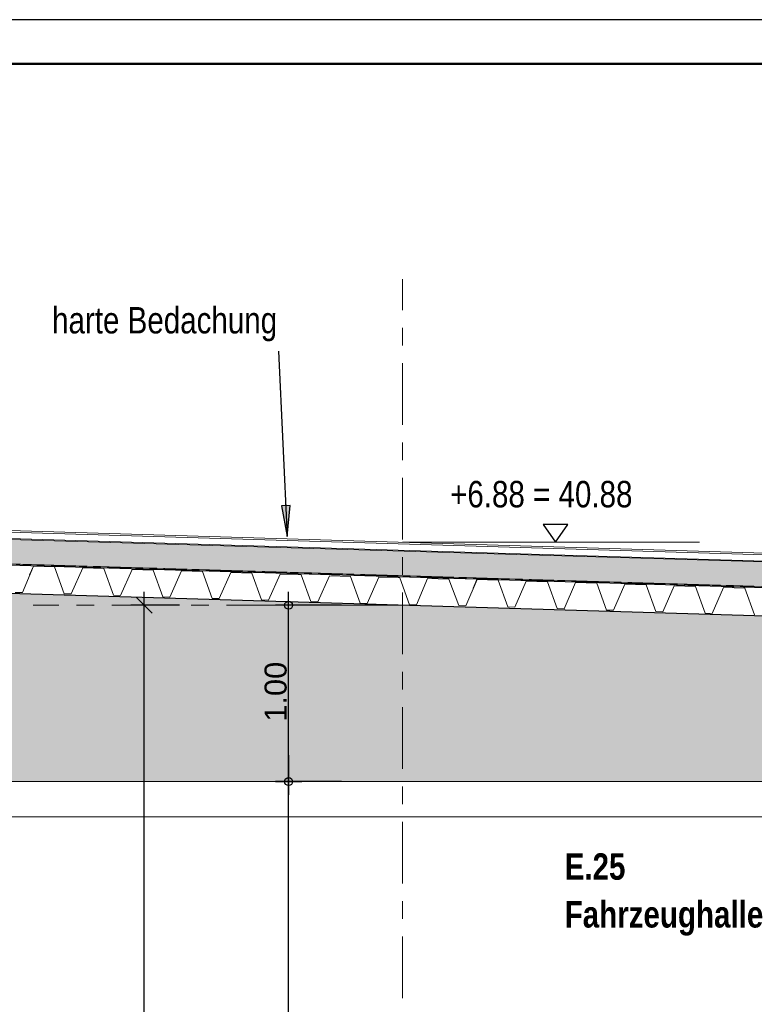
# Model space of a CAD drawing. Header units: metres. Extents: x 1314 to 1415, y -87 to -52.
# Tile 95 of 256: x 1323.17 to 1327.34, y -57.97 to -52.38. Entities that reach past the tile are written whole.
import ezdxf

# ---------------------------------------------------------------- set-up
doc = ezdxf.new("R2010")
doc.units = ezdxf.units.M
doc.header["$PDMODE"] = 65
doc.linetypes.add('AUSGEZOGEN', pattern=[0])
doc.linetypes.add('STRICHPUNKT2_S5', pattern=[0.5, 0.35, -0.05, 0.05, -0.05])
for name, color, linetype, lineweight in [('XR$1$Legende', 4, 'AUSGEZOGEN', 13), ('XR$2$Achsen', 4, 'AUSGEZOGEN', 13), ('XR$2$Ansicht', 1, 'AUSGEZOGEN', 50), ('XR$2$Design', 4, 'AUSGEZOGEN', 13), ('XR$2$KALZIP', 7, 'AUSGEZOGEN', 13), ('XR$2$Möblierung', 4, 'AUSGEZOGEN', 13), ('XR$2$Wand', 1, 'AUSGEZOGEN', 50), ('XR$3$Beschriften', 4, 'AUSGEZOGEN', 13), ('XR$3$Maßlinie 1_50', 7, 'AUSGEZOGEN', 25), ('XR$3$Text 1_100', 3, 'AUSGEZOGEN', 18), ('XR$4$Muster', 4, 'AUSGEZOGEN', 13), ('XR$4$Türen', 3, 'AUSGEZOGEN', 18)]:
    doc.layers.add(name, color=color, linetype=linetype, lineweight=lineweight)
doc.styles.add('ARIAL', font='arial.ttf')
doc.dimstyles.new('DIMSTYLE_19', dxfattribs={"dimtxt": 0.125, "dimasz": 0.15, "dimexe": 0, "dimexo": 0, "dimgap": 0.0625, "dimtad": 2, "dimdec": 3, "dimrnd": 0.005, "dimzin": 4, "dimdsep": 46, "dimtxsty": 'ARIAL', "dimblk1": 'ALL_ML_STRICH', "dimblk2": 'ALL_ML_STRICH', "dimsah": 1, "dimcen": 0, "dimclrd": 4, "dimclre": 4, "dimclrt": 4, "dimadec": 0, "dimazin": 0, "dimtfac": 1, "dimtdec": 0, "dimtix": 1, "dimtmove": 2, "dimatfit": 3, "dimfxl": 0, "dimtzin": 0, "dimlwd": 0, "dimlwe": 25, "dimarcsym": 0})
doc.dimstyles.new('DIMSTYLE_5', dxfattribs={"dimtxt": 0.125, "dimasz": 0.15, "dimexe": 0, "dimexo": 0, "dimgap": 0.0625, "dimtad": 2, "dimrnd": 0.005, "dimzin": 4, "dimdsep": 46, "dimtxsty": 'ARIAL', "dimblk1": 'ALL_ML_KREIS', "dimblk2": 'ALL_ML_KREIS', "dimsah": 1, "dimcen": 0, "dimclrd": 3, "dimclre": 3, "dimclrt": 3, "dimadec": 0, "dimazin": 0, "dimtfac": 1, "dimtdec": 0, "dimtix": 1, "dimtmove": 2, "dimatfit": 3, "dimfxl": 0, "dimtzin": 0, "dimlwd": 0, "dimlwe": 25, "dimarcsym": 0})
doc.dimstyles.new('DIMSTYLE_7', dxfattribs={"dimtxt": 0.125, "dimasz": 0.15, "dimexe": 0, "dimexo": 0, "dimgap": 0.0625, "dimtad": 2, "dimdec": 3, "dimrnd": 0.005, "dimzin": 4, "dimdsep": 46, "dimtxsty": 'ARIAL', "dimblk1": 'ALL_ML_KREIS', "dimblk2": 'ALL_ML_KREIS', "dimsah": 1, "dimcen": 0, "dimclrd": 3, "dimclre": 3, "dimclrt": 3, "dimadec": 0, "dimazin": 0, "dimtfac": 1, "dimtdec": 0, "dimtix": 1, "dimtmove": 2, "dimatfit": 3, "dimfxl": 0, "dimtzin": 0, "dimlwd": 0, "dimlwe": 25, "dimarcsym": 0})
doc.dimstyles.new('DIMSTYLE_9', dxfattribs={"dimtxt": 0.125, "dimasz": 0.15, "dimexe": 0, "dimexo": 0, "dimgap": 0.0625, "dimtad": 2, "dimrnd": 0.005, "dimzin": 4, "dimdsep": 46, "dimtxsty": 'ARIAL', "dimblk1": 'ALL_ML_KREIS', "dimblk2": 'ALL_ML_KREIS', "dimsah": 1, "dimcen": 0, "dimclrd": 3, "dimclre": 3, "dimclrt": 3, "dimadec": 0, "dimazin": 0, "dimtfac": 1, "dimtdec": 0, "dimtix": 1, "dimtmove": 2, "dimatfit": 3, "dimfxl": 0, "dimtzin": 0, "dimlwd": 0, "dimlwe": 25, "dimarcsym": 0})

# ---------------------------------------------------------------- blocks, each defined once
blk = doc.blocks.new('MUSTERELEMENT_36')
at = {"layer": 'XR$2$Design', "color": 4, "linetype": 'AUSGEZOGEN', "lineweight": 13, "transparency": 33554687}
for p, q in [((1323.229, -55.4767), (1323.1492, -55.4743)), ((1323.2292, -55.4717), (1323.1493, -55.4693)), ((1323.1893, -55.4705), (1323.1891, -55.4755)), ((1323.229, -55.4757), (1323.1891, -55.4745)), ((1323.2291, -55.4727), (1323.1892, -55.4715)), ((1323.2291, -55.4737), (1323.1892, -55.4725)), ((1323.2291, -55.4747), (1323.1892, -55.4735)), ((1323.2292, -55.4717), (1323.229, -55.4767)), ((1323.2292, -55.4717), (1323.229, -55.4767)), ((1323.3088, -55.4791), (1323.229, -55.4767)), ((1323.309, -55.4741), (1323.2292, -55.4717)), ((1323.2691, -55.4729), (1323.2689, -55.4779)), ((1323.3089, -55.4781), (1323.2689, -55.4769)), ((1323.3089, -55.4751), (1323.269, -55.4739)), ((1323.3089, -55.4761), (1323.269, -55.4749)), ((1323.3089, -55.4771), (1323.269, -55.4759)), ((1323.309, -55.4741), (1323.3088, -55.4791)), ((1323.309, -55.4741), (1323.3088, -55.4791)), ((1323.3886, -55.4815), (1323.3088, -55.4791)), ((1323.3888, -55.4765), (1323.309, -55.4741)), ((1323.3489, -55.4753), (1323.3487, -55.4803)), ((1323.3888, -55.4775), (1323.3488, -55.4763)), ((1323.3887, -55.4785), (1323.3488, -55.4773)), ((1323.3887, -55.4795), (1323.3488, -55.4783)), ((1323.3887, -55.4805), (1323.3488, -55.4793)), ((1323.3888, -55.4765), (1323.3886, -55.4815)), ((1323.3888, -55.4765), (1323.3886, -55.4815)), ((1323.4684, -55.4839), (1323.3886, -55.4815)), ((1323.4686, -55.4789), (1323.3888, -55.4765)), ((1323.4287, -55.4777), (1323.4285, -55.4827)), ((1323.4685, -55.4809), (1323.4286, -55.4797)), ((1323.4685, -55.4819), (1323.4286, -55.4807)), ((1323.4685, -55.4829), (1323.4286, -55.4817)), ((1323.4686, -55.4799), (1323.4287, -55.4787)), ((1323.4686, -55.4789), (1323.4684, -55.4839)), ((1323.4686, -55.4789), (1323.4684, -55.4839)), ((1323.5483, -55.4863), (1323.4684, -55.4839)), ((1323.5484, -55.4813), (1323.4686, -55.4789)), ((1323.5085, -55.4801), (1323.5084, -55.4851)), ((1323.5483, -55.4833), (1323.5084, -55.4821)), ((1323.5483, -55.4843), (1323.5084, -55.4831)), ((1323.5483, -55.4853), (1323.5084, -55.4841)), ((1323.5484, -55.4823), (1323.5085, -55.4811)), ((1323.5484, -55.4813), (1323.5483, -55.4863)), ((1323.5484, -55.4813), (1323.5483, -55.4863)), ((1323.6281, -55.4887), (1323.5483, -55.4863)), ((1323.6282, -55.4837), (1323.5484, -55.4813)), ((1323.5883, -55.4825), (1323.5882, -55.4875)), ((1323.6281, -55.4867), (1323.5882, -55.4855)), ((1323.6281, -55.4877), (1323.5882, -55.4865)), ((1323.6282, -55.4847), (1323.5883, -55.4835)), ((1323.6282, -55.4857), (1323.5883, -55.4845)), ((1323.6282, -55.4837), (1323.6281, -55.4887)), ((1323.6282, -55.4837), (1323.6281, -55.4887)), ((1323.7079, -55.4911), (1323.6281, -55.4887)), ((1323.708, -55.4861), (1323.6282, -55.4837)), ((1323.6681, -55.4849), (1323.668, -55.4899)), ((1323.7079, -55.4891), (1323.668, -55.4879)), ((1323.7079, -55.4901), (1323.668, -55.4889)), ((1323.708, -55.4871), (1323.6681, -55.4859)), ((1323.708, -55.4881), (1323.6681, -55.4869)), ((1323.708, -55.4861), (1323.7079, -55.4911)), ((1323.708, -55.4861), (1323.7079, -55.4911)), ((1323.7877, -55.4935), (1323.7079, -55.4911)), ((1323.7878, -55.4885), (1323.708, -55.4861)), ((1323.7479, -55.4873), (1323.7478, -55.4923)), ((1323.7877, -55.4925), (1323.7478, -55.4913)), ((1323.7878, -55.4895), (1323.7479, -55.4883)), ((1323.7878, -55.4905), (1323.7479, -55.4893)), ((1323.7878, -55.4915), (1323.7479, -55.4903)), ((1323.7878, -55.4885), (1323.7877, -55.4935)), ((1323.7878, -55.4885), (1323.7877, -55.4935)), ((1323.8675, -55.4959), (1323.7877, -55.4935)), ((1323.8677, -55.4909), (1323.7878, -55.4885)), ((1323.8278, -55.4897), (1323.8276, -55.4947)), ((1323.8675, -55.4949), (1323.8276, -55.4937)), ((1323.8676, -55.4919), (1323.8277, -55.4907)), ((1323.8676, -55.4929), (1323.8277, -55.4917)), ((1323.8676, -55.4939), (1323.8277, -55.4927)), ((1323.8677, -55.4909), (1323.8675, -55.4959)), ((1323.8677, -55.4909), (1323.8675, -55.4959)), ((1323.9473, -55.4982), (1323.8675, -55.4959)), ((1323.9475, -55.4932), (1323.8677, -55.4909)), ((1323.9076, -55.492), (1323.9074, -55.497)), ((1323.9474, -55.4972), (1323.9074, -55.496)), ((1323.9474, -55.4942), (1323.9075, -55.493)), ((1323.9474, -55.4952), (1323.9075, -55.494)), ((1323.9474, -55.4962), (1323.9075, -55.495)), ((1323.9475, -55.4932), (1323.9473, -55.4982)), ((1323.9475, -55.4932), (1323.9473, -55.4982)), ((1324.0273, -55.4956), (1323.9475, -55.4932)), ((1323.9874, -55.4944), (1323.9872, -55.4994)), ((1324.0272, -55.4976), (1323.9873, -55.4964)), ((1324.0272, -55.4986), (1323.9873, -55.4974)), ((1324.0273, -55.4966), (1323.9874, -55.4954)), ((1324.0273, -55.4956), (1324.0271, -55.5006)), ((1324.0273, -55.4956), (1324.0271, -55.5006)), ((1324.1071, -55.498), (1324.0273, -55.4956)), ((1324.0672, -55.4968), (1324.067, -55.5018)), ((1324.1071, -55.499), (1324.0672, -55.4978)), ((1324.1071, -55.498), (1324.1069, -55.503)), ((1324.1071, -55.498), (1324.1069, -55.503)), ((1324.1869, -55.5004), (1324.1071, -55.498)), ((1324.0271, -55.5006), (1323.9473, -55.4982)), ((1324.0272, -55.4996), (1323.9873, -55.4984)), ((1324.1069, -55.503), (1324.0271, -55.5006)), ((1324.107, -55.5), (1324.0671, -55.4988)), ((1324.107, -55.501), (1324.0671, -55.4998)), ((1324.107, -55.502), (1324.0671, -55.5008)), ((1324.1868, -55.5054), (1324.1069, -55.503)), ((1324.147, -55.4992), (1324.1469, -55.5042)), ((1324.1869, -55.5024), (1324.1469, -55.5012)), ((1324.1868, -55.5034), (1324.1469, -55.5022)), ((1324.1868, -55.5044), (1324.1469, -55.5032)), ((1324.1869, -55.5014), (1324.147, -55.5002)), ((1324.1869, -55.5004), (1324.1868, -55.5054)), ((1324.1869, -55.5004), (1324.1868, -55.5054)), ((1324.2666, -55.5078), (1324.1868, -55.5054)), ((1324.2667, -55.5028), (1324.1869, -55.5004)), ((1324.2268, -55.5016), (1324.2267, -55.5066)), ((1324.2666, -55.5058), (1324.2267, -55.5046)), ((1324.2666, -55.5068), (1324.2267, -55.5056)), ((1324.2667, -55.5038), (1324.2268, -55.5026)), ((1324.2667, -55.5048), (1324.2268, -55.5036)), ((1324.2667, -55.5028), (1324.2666, -55.5078)), ((1324.2667, -55.5028), (1324.2666, -55.5078)), ((1324.3464, -55.5102), (1324.2666, -55.5078)), ((1324.3465, -55.5052), (1324.2667, -55.5028)), ((1324.3066, -55.504), (1324.3065, -55.509)), ((1324.3464, -55.5082), (1324.3065, -55.507)), ((1324.3464, -55.5092), (1324.3065, -55.508)), ((1324.3465, -55.5062), (1324.3066, -55.505)), ((1324.3465, -55.5072), (1324.3066, -55.506)), ((1324.3465, -55.5052), (1324.3464, -55.5102)), ((1324.3465, -55.5052), (1324.3464, -55.5102)), ((1324.4262, -55.5126), (1324.3464, -55.5102)), ((1324.4264, -55.5076), (1324.3465, -55.5052)), ((1324.3864, -55.5064), (1324.3863, -55.5114)), ((1324.4262, -55.5116), (1324.3863, -55.5104)), ((1324.4263, -55.5086), (1324.3864, -55.5074)), ((1324.4263, -55.5096), (1324.3864, -55.5084)), ((1324.4263, -55.5106), (1324.3864, -55.5094)), ((1324.4264, -55.5076), (1324.4262, -55.5126)), ((1324.4264, -55.5076), (1324.4262, -55.5126)), ((1324.506, -55.515), (1324.4262, -55.5126)), ((1324.5062, -55.51), (1324.4264, -55.5076)), ((1324.4663, -55.5088), (1324.4661, -55.5138)), ((1324.506, -55.514), (1324.4661, -55.5128)), ((1324.5061, -55.511), (1324.4662, -55.5098)), ((1324.5061, -55.512), (1324.4662, -55.5108)), ((1324.5061, -55.513), (1324.4662, -55.5118)), ((1324.5062, -55.51), (1324.506, -55.515)), ((1324.5062, -55.51), (1324.506, -55.515)), ((1324.5858, -55.5174), (1324.506, -55.515)), ((1324.586, -55.5124), (1324.5062, -55.51)), ((1324.5461, -55.5112), (1324.5459, -55.5162)), ((1324.5859, -55.5134), (1324.546, -55.5122)), ((1324.5859, -55.5144), (1324.546, -55.5132)), ((1324.5859, -55.5154), (1324.546, -55.5142)), ((1324.5859, -55.5164), (1324.546, -55.5152)), ((1324.586, -55.5124), (1324.5858, -55.5174)), ((1324.586, -55.5124), (1324.5858, -55.5174)), ((1324.6656, -55.5198), (1324.5858, -55.5174)), ((1324.6658, -55.5148), (1324.586, -55.5124)), ((1324.6259, -55.5136), (1324.6257, -55.5186)), ((1324.6657, -55.5168), (1324.6258, -55.5156)), ((1324.6657, -55.5178), (1324.6258, -55.5166)), ((1324.6657, -55.5188), (1324.6258, -55.5176)), ((1324.6658, -55.5158), (1324.6259, -55.5146)), ((1324.6658, -55.5148), (1324.6656, -55.5198)), ((1324.6658, -55.5148), (1324.6656, -55.5198)), ((1324.7455, -55.5222), (1324.6656, -55.5198)), ((1324.7456, -55.5172), (1324.6658, -55.5148)), ((1324.7057, -55.516), (1324.7055, -55.521)), ((1324.7455, -55.5192), (1324.7056, -55.518)), ((1324.7455, -55.5202), (1324.7056, -55.519)), ((1324.7455, -55.5212), (1324.7056, -55.52)), ((1324.7456, -55.5182), (1324.7057, -55.517)), ((1324.7456, -55.5172), (1324.7455, -55.5222)), ((1324.7456, -55.5172), (1324.7455, -55.5222)), ((1324.8253, -55.5246), (1324.7455, -55.5222)), ((1324.8254, -55.5196), (1324.7456, -55.5172)), ((1324.7855, -55.5184), (1324.7854, -55.5234)), ((1324.8254, -55.5216), (1324.7854, -55.5204)), ((1324.8253, -55.5226), (1324.7854, -55.5214)), ((1324.8253, -55.5236), (1324.7854, -55.5224)), ((1324.8254, -55.5206), (1324.7855, -55.5194)), ((1324.8254, -55.5196), (1324.8253, -55.5246)), ((1324.8254, -55.5196), (1324.8253, -55.5246)), ((1324.9051, -55.527), (1324.8253, -55.5246)), ((1324.9052, -55.522), (1324.8254, -55.5196)), ((1324.8653, -55.5208), (1324.8652, -55.5258)), ((1324.9051, -55.525), (1324.8652, -55.5238)), ((1324.9051, -55.526), (1324.8652, -55.5248)), ((1324.9052, -55.523), (1324.8653, -55.5218)), ((1324.9052, -55.524), (1324.8653, -55.5228)), ((1324.9052, -55.522), (1324.9051, -55.527)), ((1324.9052, -55.522), (1324.9051, -55.527)), ((1324.9849, -55.5294), (1324.9051, -55.527)), ((1324.985, -55.5244), (1324.9052, -55.522)), ((1324.9451, -55.5232), (1324.945, -55.5282)), ((1324.985, -55.5274), (1324.945, -55.5262)), ((1324.9849, -55.5284), (1324.945, -55.5272)), ((1324.985, -55.5254), (1324.9451, -55.5242)), ((1324.985, -55.5264), (1324.9451, -55.5252)), ((1324.985, -55.5244), (1324.9849, -55.5294)), ((1324.985, -55.5244), (1324.9849, -55.5294)), ((1325.0647, -55.5318), (1324.9849, -55.5294)), ((1325.0649, -55.5268), (1324.985, -55.5244)), ((1325.0249, -55.5256), (1325.0248, -55.5306)), ((1325.0647, -55.5308), (1325.0248, -55.5296)), ((1325.0648, -55.5278), (1325.0249, -55.5266)), ((1325.0648, -55.5288), (1325.0249, -55.5276)), ((1325.0648, -55.5298), (1325.0249, -55.5286)), ((1325.0649, -55.5268), (1325.0647, -55.5318)), ((1325.0649, -55.5268), (1325.0647, -55.5318)), ((1325.1445, -55.5342), (1325.0647, -55.5318)), ((1325.1447, -55.5292), (1325.0649, -55.5268)), ((1325.1048, -55.528), (1325.1046, -55.533)), ((1325.1445, -55.5332), (1325.1046, -55.532)), ((1325.1446, -55.5302), (1325.1047, -55.529)), ((1325.1446, -55.5312), (1325.1047, -55.53)), ((1325.1446, -55.5322), (1325.1047, -55.531)), ((1325.1447, -55.5292), (1325.1445, -55.5342)), ((1325.1447, -55.5292), (1325.1445, -55.5342)), ((1325.2243, -55.5366), (1325.1445, -55.5342)), ((1325.2245, -55.5316), (1325.1447, -55.5292)), ((1325.1846, -55.5304), (1325.1844, -55.5354)), ((1325.2244, -55.5326), (1325.1845, -55.5314)), ((1325.2244, -55.5336), (1325.1845, -55.5324)), ((1325.2244, -55.5346), (1325.1845, -55.5334)), ((1325.2244, -55.5356), (1325.1845, -55.5344)), ((1325.2245, -55.5316), (1325.2243, -55.5366)), ((1325.2245, -55.5316), (1325.2243, -55.5366)), ((1325.3041, -55.5389), (1325.2243, -55.5366)), ((1325.3043, -55.534), (1325.2245, -55.5316)), ((1325.2644, -55.5328), (1325.2642, -55.5378)), ((1325.3042, -55.536), (1325.2643, -55.5348)), ((1325.3042, -55.537), (1325.2643, -55.5358)), ((1325.3042, -55.5379), (1325.2643, -55.5368)), ((1325.3043, -55.535), (1325.2644, -55.5338)), ((1325.3043, -55.534), (1325.3041, -55.5389)), ((1325.3043, -55.534), (1325.3041, -55.5389)), ((1325.384, -55.5413), (1325.3041, -55.5389)), ((1325.3841, -55.5363), (1325.3043, -55.534)), ((1325.3442, -55.5351), (1325.344, -55.5401)), ((1325.384, -55.5383), (1325.3441, -55.5371)), ((1325.384, -55.5393), (1325.3441, -55.5381)), ((1325.384, -55.5403), (1325.3441, -55.5391)), ((1325.3841, -55.5373), (1325.3442, -55.5361)), ((1325.3841, -55.5363), (1325.384, -55.5413)), ((1325.3841, -55.5363), (1325.384, -55.5413)), ((1325.4638, -55.5437), (1325.384, -55.5413)), ((1325.4639, -55.5387), (1325.3841, -55.5363)), ((1325.424, -55.5375), (1325.4239, -55.5425)), ((1325.4638, -55.5417), (1325.4239, -55.5405)), ((1325.4638, -55.5427), (1325.4239, -55.5415)), ((1325.4639, -55.5397), (1325.424, -55.5385)), ((1325.4639, -55.5407), (1325.424, -55.5395)), ((1325.4639, -55.5387), (1325.4638, -55.5437)), ((1325.4639, -55.5387), (1325.4638, -55.5437)), ((1325.5436, -55.5461), (1325.4638, -55.5437)), ((1325.5437, -55.5411), (1325.4639, -55.5387)), ((1325.5038, -55.5399), (1325.5037, -55.5449)), ((1325.5436, -55.5441), (1325.5037, -55.5429)), ((1325.5436, -55.5451), (1325.5037, -55.5439)), ((1325.5437, -55.5421), (1325.5038, -55.5409)), ((1325.5437, -55.5431), (1325.5038, -55.5419)), ((1325.5437, -55.5411), (1325.5436, -55.5461)), ((1325.5437, -55.5411), (1325.5436, -55.5461)), ((1325.6234, -55.5485), (1325.5436, -55.5461)), ((1325.6235, -55.5435), (1325.5437, -55.5411)), ((1325.5836, -55.5423), (1325.5835, -55.5473)), ((1325.6235, -55.5465), (1325.5835, -55.5453)), ((1325.6234, -55.5475), (1325.5835, -55.5463)), ((1325.6235, -55.5445), (1325.5836, -55.5433)), ((1325.6235, -55.5455), (1325.5836, -55.5443)), ((1325.6235, -55.5435), (1325.6234, -55.5485)), ((1325.6235, -55.5435), (1325.6234, -55.5485)), ((1325.7032, -55.5509), (1325.6234, -55.5485)), ((1325.7034, -55.5459), (1325.6235, -55.5435)), ((1325.6635, -55.5447), (1325.6633, -55.5497)), ((1325.7032, -55.5499), (1325.6633, -55.5487)), ((1325.7033, -55.5469), (1325.6634, -55.5457)), ((1325.7033, -55.5479), (1325.6634, -55.5467)), ((1325.7033, -55.5489), (1325.6634, -55.5477)), ((1325.7034, -55.5459), (1325.7032, -55.5509)), ((1325.7034, -55.5459), (1325.7032, -55.5509)), ((1325.783, -55.5533), (1325.7032, -55.5509)), ((1325.7832, -55.5483), (1325.7034, -55.5459)), ((1325.7433, -55.5471), (1325.7431, -55.5521)), ((1325.783, -55.5523), (1325.7431, -55.5511)), ((1325.7831, -55.5493), (1325.7432, -55.5481)), ((1325.7831, -55.5503), (1325.7432, -55.5491)), ((1325.7831, -55.5513), (1325.7432, -55.5501)), ((1325.7832, -55.5483), (1325.783, -55.5533)), ((1325.7832, -55.5483), (1325.783, -55.5533)), ((1325.8628, -55.5557), (1325.783, -55.5533)), ((1325.863, -55.5507), (1325.7832, -55.5483)), ((1325.8231, -55.5495), (1325.8229, -55.5545)), ((1325.863, -55.5517), (1325.823, -55.5505)), ((1325.8629, -55.5527), (1325.823, -55.5515)), ((1325.8629, -55.5537), (1325.823, -55.5525)), ((1325.8629, -55.5547), (1325.823, -55.5535)), ((1325.863, -55.5507), (1325.8628, -55.5557)), ((1325.863, -55.5507), (1325.8628, -55.5557)), ((1325.9428, -55.5531), (1325.863, -55.5507)), ((1325.9029, -55.5519), (1325.9027, -55.5569)), ((1325.9427, -55.5551), (1325.9028, -55.5539)), ((1325.9428, -55.5541), (1325.9029, -55.5529)), ((1325.9428, -55.5531), (1325.9426, -55.5581)), ((1325.9428, -55.5531), (1325.9426, -55.5581)), ((1326.0226, -55.5555), (1325.9428, -55.5531)), ((1325.9426, -55.5581), (1325.8628, -55.5557)), ((1325.9427, -55.5561), (1325.9028, -55.5549)), ((1325.9427, -55.5571), (1325.9028, -55.5559)), ((1326.0225, -55.5605), (1325.9426, -55.5581)), ((1325.9827, -55.5543), (1325.9826, -55.5593)), ((1326.0225, -55.5575), (1325.9826, -55.5563)), ((1326.0225, -55.5585), (1325.9826, -55.5573)), ((1326.0225, -55.5595), (1325.9826, -55.5583)), ((1326.0226, -55.5565), (1325.9827, -55.5553)), ((1326.0226, -55.5555), (1326.0225, -55.5605)), ((1326.0226, -55.5555), (1326.0225, -55.5605)), ((1326.1023, -55.5629), (1326.0225, -55.5605)), ((1326.1024, -55.5579), (1326.0226, -55.5555)), ((1326.0625, -55.5567), (1326.0624, -55.5617)), ((1326.1023, -55.5609), (1326.0624, -55.5597)), ((1326.1023, -55.5619), (1326.0624, -55.5607)), ((1326.1024, -55.5589), (1326.0625, -55.5577)), ((1326.1024, -55.5599), (1326.0625, -55.5587)), ((1326.1024, -55.5579), (1326.1023, -55.5629)), ((1326.1024, -55.5579), (1326.1023, -55.5629)), ((1326.1821, -55.5653), (1326.1023, -55.5629)), ((1326.1822, -55.5603), (1326.1024, -55.5579)), ((1326.1423, -55.5591), (1326.1422, -55.5641)), ((1326.1821, -55.5633), (1326.1422, -55.5621)), ((1326.1821, -55.5643), (1326.1422, -55.5631)), ((1326.1822, -55.5613), (1326.1423, -55.5601)), ((1326.1822, -55.5623), (1326.1423, -55.5611)), ((1326.1822, -55.5603), (1326.1821, -55.5653)), ((1326.1822, -55.5603), (1326.1821, -55.5653)), ((1326.2619, -55.5677), (1326.1821, -55.5653)), ((1326.262, -55.5627), (1326.1822, -55.5603)), ((1326.2221, -55.5615), (1326.222, -55.5665)), ((1326.2619, -55.5667), (1326.222, -55.5655)), ((1326.262, -55.5637), (1326.2221, -55.5625)), ((1326.262, -55.5647), (1326.2221, -55.5635)), ((1326.262, -55.5657), (1326.2221, -55.5645)), ((1326.262, -55.5627), (1326.2619, -55.5677)), ((1326.262, -55.5627), (1326.2619, -55.5677)), ((1326.3417, -55.5701), (1326.2619, -55.5677)), ((1326.3419, -55.5651), (1326.262, -55.5627)), ((1326.302, -55.5639), (1326.3018, -55.5689)), ((1326.3417, -55.5691), (1326.3018, -55.5679)), ((1326.3418, -55.5661), (1326.3019, -55.5649)), ((1326.3418, -55.5671), (1326.3019, -55.5659)), ((1326.3418, -55.5681), (1326.3019, -55.5669)), ((1326.3419, -55.5651), (1326.3417, -55.5701)), ((1326.3419, -55.5651), (1326.3417, -55.5701)), ((1326.4215, -55.5725), (1326.3417, -55.5701)), ((1326.4217, -55.5675), (1326.3419, -55.5651)), ((1326.3818, -55.5663), (1326.3816, -55.5713)), ((1326.4216, -55.5715), (1326.3816, -55.5703)), ((1326.4216, -55.5685), (1326.3817, -55.5673)), ((1326.4216, -55.5695), (1326.3817, -55.5683)), ((1326.4216, -55.5705), (1326.3817, -55.5693)), ((1326.4217, -55.5675), (1326.4215, -55.5725)), ((1326.4217, -55.5675), (1326.4215, -55.5725)), ((1326.5013, -55.5749), (1326.4215, -55.5725)), ((1326.5015, -55.5699), (1326.4217, -55.5675)), ((1326.4616, -55.5687), (1326.4614, -55.5737)), ((1326.5015, -55.5709), (1326.4615, -55.5697)), ((1326.5014, -55.5719), (1326.4615, -55.5707)), ((1326.5014, -55.5729), (1326.4615, -55.5717)), ((1326.5014, -55.5739), (1326.4615, -55.5727)), ((1326.5015, -55.5699), (1326.5013, -55.5749)), ((1326.5015, -55.5699), (1326.5013, -55.5749)), ((1326.5811, -55.5773), (1326.5013, -55.5749)), ((1326.5813, -55.5723), (1326.5015, -55.5699)), ((1326.5414, -55.5711), (1326.5412, -55.5761)), ((1326.5812, -55.5743), (1326.5413, -55.5731)), ((1326.5812, -55.5753), (1326.5413, -55.5741)), ((1326.5812, -55.5763), (1326.5413, -55.5751)), ((1326.5813, -55.5733), (1326.5414, -55.5721)), ((1326.5813, -55.5723), (1326.5811, -55.5773)), ((1326.5813, -55.5723), (1326.5811, -55.5773)), ((1326.661, -55.5797), (1326.5811, -55.5773)), ((1326.6611, -55.5747), (1326.5813, -55.5723)), ((1326.6212, -55.5735), (1326.6211, -55.5785)), ((1326.6611, -55.5767), (1326.6211, -55.5755)), ((1326.661, -55.5777), (1326.6211, -55.5765)), ((1326.661, -55.5787), (1326.6211, -55.5775)), ((1326.6611, -55.5757), (1326.6212, -55.5745)), ((1326.6611, -55.5747), (1326.661, -55.5797)), ((1326.6611, -55.5747), (1326.661, -55.5797)), ((1326.7408, -55.582), (1326.661, -55.5797)), ((1326.7409, -55.5771), (1326.6611, -55.5747)), ((1326.701, -55.5759), (1326.7009, -55.5809)), ((1326.7408, -55.58), (1326.7009, -55.5789)), ((1326.7408, -55.581), (1326.7009, -55.5799)), ((1326.7409, -55.578), (1326.701, -55.5769)), ((1326.7409, -55.579), (1326.701, -55.5779)), ((1326.7409, -55.5771), (1326.7408, -55.582)), ((1326.7409, -55.5771), (1326.7408, -55.582)), ((1326.8206, -55.5844), (1326.7408, -55.582)), ((1326.8207, -55.5794), (1326.7409, -55.5771)), ((1326.7808, -55.5782), (1326.7807, -55.5832)), ((1326.8206, -55.5824), (1326.7807, -55.5812)), ((1326.8206, -55.5834), (1326.7807, -55.5822)), ((1326.8207, -55.5804), (1326.7808, -55.5792)), ((1326.8207, -55.5814), (1326.7808, -55.5802)), ((1326.8207, -55.5794), (1326.8206, -55.5844)), ((1326.8207, -55.5794), (1326.8206, -55.5844)), ((1326.9004, -55.5868), (1326.8206, -55.5844)), ((1326.9005, -55.5818), (1326.8207, -55.5794)), ((1326.8606, -55.5806), (1326.8605, -55.5856)), ((1326.9004, -55.5858), (1326.8605, -55.5846)), ((1326.9005, -55.5828), (1326.8606, -55.5816)), ((1326.9005, -55.5838), (1326.8606, -55.5826)), ((1326.9005, -55.5848), (1326.8606, -55.5836)), ((1326.9005, -55.5818), (1326.9004, -55.5868)), ((1326.9005, -55.5818), (1326.9004, -55.5868)), ((1326.9802, -55.5892), (1326.9004, -55.5868)), ((1326.9804, -55.5842), (1326.9005, -55.5818)), ((1326.9405, -55.583), (1326.9403, -55.588)), ((1326.9802, -55.5882), (1326.9403, -55.587)), ((1326.9803, -55.5852), (1326.9404, -55.584)), ((1326.9803, -55.5862), (1326.9404, -55.585)), ((1326.9803, -55.5872), (1326.9404, -55.586)), ((1326.9804, -55.5842), (1326.9802, -55.5892)), ((1326.9804, -55.5842), (1326.9802, -55.5892)), ((1327.06, -55.5916), (1326.9802, -55.5892)), ((1327.0602, -55.5866), (1326.9804, -55.5842)), ((1327.0203, -55.5854), (1327.0201, -55.5904)), ((1327.0601, -55.5906), (1327.0201, -55.5894)), ((1327.0601, -55.5876), (1327.0202, -55.5864)), ((1327.0601, -55.5886), (1327.0202, -55.5874)), ((1327.0601, -55.5896), (1327.0202, -55.5884)), ((1327.0602, -55.5866), (1327.06, -55.5916)), ((1327.0602, -55.5866), (1327.06, -55.5916)), ((1327.1398, -55.594), (1327.06, -55.5916)), ((1327.14, -55.589), (1327.0602, -55.5866)), ((1327.1001, -55.5878), (1327.0999, -55.5928)), ((1327.1399, -55.591), (1327.1, -55.5898)), ((1327.1399, -55.592), (1327.1, -55.5908)), ((1327.1399, -55.593), (1327.1, -55.5918)), ((1327.14, -55.59), (1327.1001, -55.5888)), ((1327.14, -55.589), (1327.1398, -55.594)), ((1327.14, -55.589), (1327.1398, -55.594)), ((1327.2197, -55.5964), (1327.1398, -55.594)), ((1327.2198, -55.5914), (1327.14, -55.589)), ((1327.1799, -55.5902), (1327.1797, -55.5952)), ((1327.2197, -55.5934), (1327.1798, -55.5922)), ((1327.2197, -55.5944), (1327.1798, -55.5932)), ((1327.2197, -55.5954), (1327.1798, -55.5942)), ((1327.2198, -55.5924), (1327.1799, -55.5912)), ((1327.2198, -55.5914), (1327.2197, -55.5964)), ((1327.2198, -55.5914), (1327.2197, -55.5964)), ((1327.2995, -55.5988), (1327.2197, -55.5964)), ((1327.2996, -55.5938), (1327.2198, -55.5914)), ((1327.2597, -55.5926), (1327.2596, -55.5976)), ((1327.2996, -55.5958), (1327.2596, -55.5946)), ((1327.2995, -55.5968), (1327.2596, -55.5956)), ((1327.2995, -55.5978), (1327.2596, -55.5966)), ((1327.2996, -55.5948), (1327.2597, -55.5936)), ((1327.2996, -55.5938), (1327.2995, -55.5988)), ((1327.2996, -55.5938), (1327.2995, -55.5988)), ((1327.3793, -55.6012), (1327.2995, -55.5988)), ((1327.3794, -55.5962), (1327.2996, -55.5938))]:
    blk.add_line(p, q, dxfattribs=at)
blk = doc.blocks.new('ALL_ML_KREIS')
at = {"color": 0, "linetype": 'ByBlock', "lineweight": -2}
for p, q in [((0, -0.5), (0, 0.5)), ((-1, 0), (0.5, 0))]:
    blk.add_line(p, q, dxfattribs=at)
blk.add_circle((0, 0), 0.15, dxfattribs=at)
blk = doc.blocks.new('*D82')
at = {"layer": 'DEFPOINTS', "color": 3, "linetype": 'AUSGEZOGEN', "lineweight": 25, "transparency": 33554687}
for p in [(1318.1917, -55.1748), (1332.4917, -56.3136), (1318.1917, -64.661)]:
    blk.add_point(p, dxfattribs=at)
at = {"layer": 'XR$3$Maßlinie 1_50', "color": 3, "linetype": 'AUSGEZOGEN', "lineweight": -2, "transparency": 33554687}
for p, q in [((1318.1917, -64.361), (1318.1917, -64.661)), ((1332.4917, -64.361), (1332.4917, -64.661)), ((1318.1917, -64.661), (1332.4917, -64.661))]:
    blk.add_line(p, q, dxfattribs=at)
at = {"layer": 'XR$3$Maßlinie 1_50', "color": 3, "linetype": 'AUSGEZOGEN', "lineweight": 25, "transparency": 33554687, "xscale": 0.15, "yscale": 0.15, "zscale": 0.15, "rotation": 180}
blk.add_blockref('ALL_ML_KREIS', (1318.1917, -64.661), dxfattribs=at)
at = {"layer": 'XR$3$Maßlinie 1_50', "color": 3, "linetype": 'AUSGEZOGEN', "lineweight": 25, "transparency": 33554687, "xscale": 0.15, "yscale": 0.15, "zscale": 0.15}
blk.add_blockref('ALL_ML_KREIS', (1332.4917, -64.661), dxfattribs=at)
at = {"layer": 'XR$3$Maßlinie 1_50', "color": 3, "linetype": 'AUSGEZOGEN', "lineweight": 25, "transparency": 33554687, "insert": (1325.3461, -64.5463), "char_height": 0.125, "width": 0.625, "attachment_point": 5, "style": 'ARIAL'}
blk.add_mtext('\\A1;{\\A1;{14.30\\H0.082500;\\S^ ;}}', dxfattribs=at)
blk = doc.blocks.new('NSY144')
at = {"color": 0, "linetype": 'ByBlock', "lineweight": -2}
for p, q in [((0.035, 0.05), (-0.035, 0.05)), ((-0.035, 0.05), (0, 0)), ((0, 0), (0.035, 0.05))]:
    blk.add_line(p, q, dxfattribs=at)
blk = doc.blocks.new('ALL_ML_STRICH')
at = {"color": 0, "linetype": 'ByBlock', "lineweight": -2}
for p, q in [((0, -0.5), (0, 0.5)), ((-1, 0), (0.5, 0)), ((-0.3, -0.3), (0.3, 0.3))]:
    blk.add_line(p, q, dxfattribs=at)
blk = doc.blocks.new('*D112')
at = {"layer": 'DEFPOINTS', "color": 4, "linetype": 'AUSGEZOGEN', "lineweight": 25, "transparency": 33554687}
for p in [(1325.3417, -55.7023), (1323.8755, -62.2251), (1325.4097, -62.2251)]:
    blk.add_point(p, dxfattribs=at)
at = {"layer": 'XR$3$Maßlinie 1_50', "color": 4, "linetype": 'AUSGEZOGEN', "lineweight": -2, "transparency": 33554687}
for p, q in [((1324.0755, -55.7023), (1323.8755, -55.7023)), ((1323.8755, -62.2251), (1323.8755, -55.7023)), ((1324.0755, -62.2251), (1323.8755, -62.2251))]:
    blk.add_line(p, q, dxfattribs=at)
at = {"layer": 'XR$3$Maßlinie 1_50', "color": 4, "linetype": 'AUSGEZOGEN', "lineweight": 25, "transparency": 33554687, "xscale": 0.15, "yscale": 0.15, "zscale": 0.15}
for p, rotation in [((1323.8755, -55.7023), 90), ((1323.8755, -62.2251), 270)]:
    blk.add_blockref('ALL_ML_STRICH', p, dxfattribs=dict(at, rotation=rotation))
at = {"layer": 'XR$3$Maßlinie 1_50', "color": 4, "linetype": 'AUSGEZOGEN', "lineweight": 25, "transparency": 33554687, "insert": (1323.8025, -58.9419), "char_height": 0.125, "width": 0.625, "attachment_point": 5, "rotation": 90, "style": 'ARIAL'}
blk.add_mtext('\\A1;{\\A1;{6.52\\H0.082500;\\S5^ ;}}', dxfattribs=at)
blk = doc.blocks.new('*D115')
at = {"layer": 'DEFPOINTS', "color": 3, "linetype": 'AUSGEZOGEN', "lineweight": 25, "transparency": 33554687}
for p in [(1326.0412, -56.7023), (1324.6949, -62.2251), (1326.2292, -62.2251)]:
    blk.add_point(p, dxfattribs=at)
at = {"layer": 'XR$3$Maßlinie 1_50', "color": 3, "linetype": 'AUSGEZOGEN', "lineweight": -2, "transparency": 33554687}
for p, q in [((1324.9949, -56.7023), (1324.6949, -56.7023)), ((1324.6949, -62.2251), (1324.6949, -56.7023)), ((1324.9949, -62.2251), (1324.6949, -62.2251))]:
    blk.add_line(p, q, dxfattribs=at)
at = {"layer": 'XR$3$Maßlinie 1_50', "color": 3, "linetype": 'AUSGEZOGEN', "lineweight": 25, "transparency": 33554687, "xscale": 0.15, "yscale": 0.15, "zscale": 0.15}
for p, rotation in [((1324.6949, -56.7023), 90), ((1324.6949, -62.2251), 270)]:
    blk.add_blockref('ALL_ML_KREIS', p, dxfattribs=dict(at, rotation=rotation))
at = {"layer": 'XR$3$Maßlinie 1_50', "color": 3, "linetype": 'AUSGEZOGEN', "lineweight": 25, "transparency": 33554687, "insert": (1324.622, -59.4419), "char_height": 0.125, "width": 0.625, "attachment_point": 5, "rotation": 90, "style": 'ARIAL'}
blk.add_mtext('\\A1;{\\A1;{5.52\\H0.082500;\\S5^ ;}}', dxfattribs=at)
blk = doc.blocks.new('*D116')
at = {"layer": 'DEFPOINTS', "color": 3, "linetype": 'AUSGEZOGEN', "lineweight": 25, "transparency": 33554687}
for p in [(1325.3417, -55.7023), (1324.6949, -56.7023), (1326.0412, -56.7023)]:
    blk.add_point(p, dxfattribs=at)
at = {"layer": 'XR$3$Maßlinie 1_50', "color": 3, "linetype": 'AUSGEZOGEN', "lineweight": -2, "transparency": 33554687}
for p, q in [((1324.9949, -55.7023), (1324.6949, -55.7023)), ((1324.6949, -56.7023), (1324.6949, -55.7023)), ((1324.9949, -56.7023), (1324.6949, -56.7023))]:
    blk.add_line(p, q, dxfattribs=at)
at = {"layer": 'XR$3$Maßlinie 1_50', "color": 3, "linetype": 'AUSGEZOGEN', "lineweight": 25, "transparency": 33554687, "xscale": 0.15, "yscale": 0.15, "zscale": 0.15}
for p, rotation in [((1324.6949, -55.7023), 90), ((1324.6949, -56.7023), 270)]:
    blk.add_blockref('ALL_ML_KREIS', p, dxfattribs=dict(at, rotation=rotation))
at = {"layer": 'XR$3$Maßlinie 1_50', "color": 3, "linetype": 'AUSGEZOGEN', "lineweight": 25, "transparency": 33554687, "insert": (1324.622, -56.1931), "char_height": 0.125, "width": 0.5, "attachment_point": 5, "rotation": 90, "style": 'ARIAL'}
blk.add_mtext('\\A1;{\\A1;{1.00\\H0.082500;\\S^ ;}}', dxfattribs=at)

msp = doc.modelspace()

# ---------------------------------------------------------------- hatches: boundary and pattern name
at = {"layer": 'XR$2$Möblierung', "linetype": 'AUSGEZOGEN', "lineweight": 13, "true_color": 0xcdb691, "transparency": 33554687}
msp.add_hatch(color=43, dxfattribs=at).paths.add_polyline_path([(1332.3417, -55.9123), (1318.3417, -55.4923), (1318.3417, -55.5323), (1318.5917, -55.5323), (1318.5917, -56.7023), (1332.0917, -56.7023), (1332.0917, -55.9524), (1332.3417, -55.9524)])
at = {"layer": 'XR$3$Beschriften', "linetype": 'AUSGEZOGEN', "lineweight": 25, "transparency": 33554687}
msp.add_hatch(color=7, dxfattribs=at).paths.add_polyline_path([(1324.6542, -55.139), (1324.6875, -55.3126), (1324.7041, -55.1366)])
at = {"layer": 'XR$4$Muster', "linetype": 'AUSGEZOGEN', "lineweight": 13, "transparency": 33554687}
h = msp.add_hatch(dxfattribs=at)
h.set_pattern_fill('MUSTER', color=52, scale=0.0675, style=0, pattern_type=2)
h.set_pattern_definition([(0, (0.135, 0.135), (0.0675, 0.0675), [0.0675, -0.0675]), (90, (0.135, 0.135), (-0.0675, 0.0675), [0.0675, -0.0675])])
h.paths.add_polyline_path([(1318.3562, -55.3257), (1332.3278, -55.7448), (1332.332, -55.6049), (1325.3319, -55.3949), (1318.3604, -55.1875)], flags=0)

# ---------------------------------------------------------------- linework, layer by layer
at = {"layer": 'XR$1$Legende', "color": 6, "linetype": 'AUSGEZOGEN', "lineweight": 25, "transparency": 33554687}
msp.add_lwpolyline([(1313.9897, -87.3821), (1388.9897, -87.3821), (1388.9897, -52.3821), (1313.9897, -52.3821), (1313.9897, -87.3821)], close=True, dxfattribs=at)
at = {"layer": 'XR$1$Legende', "color": 1, "linetype": 'AUSGEZOGEN', "lineweight": 50, "transparency": 33554687}
msp.add_lwpolyline([(1314.9897, -87.1321), (1388.7397, -87.1321), (1388.7397, -52.6321), (1314.9897, -52.6321), (1314.9897, -87.1321)], close=True, dxfattribs=at)
at = {"layer": 'XR$2$Achsen', "color": 1, "linetype": 'STRICHPUNKT2_S5', "lineweight": 13, "transparency": 33554687}
msp.add_line((1325.3417, -62.4801), (1325.3417, -53.8536), dxfattribs=at)
at = {"layer": 'XR$2$Achsen', "color": 4, "linetype": 'STRICHPUNKT2_S5', "lineweight": 13, "transparency": 33554687}
msp.add_line((1325.3417, -55.7023), (1323.2465, -55.7023), dxfattribs=at)
at = {"layer": 'XR$2$Ansicht', "color": 4, "linetype": 'AUSGEZOGEN', "lineweight": 13, "transparency": 33554687}
msp.add_line((1332.0917, -56.7023), (1318.5917, -56.7023), dxfattribs=at)
for points in [[(1323.1443, -55.6298), (1323.1843, -55.6305), (1323.2471, -55.4817)], [(1323.2255, -55.5308), (1323.247, -55.4816), (1323.3669, -55.4854), (1323.4221, -55.6372), (1323.4621, -55.6385), (1323.5268, -55.4905), (1323.6468, -55.4943), (1323.702, -55.6461), (1323.742, -55.6474), (1323.8067, -55.4993), (1323.9266, -55.5031), (1323.9819, -55.655), (1324.0218, -55.6562), (1324.0866, -55.5082), (1324.2065, -55.512), (1324.2617, -55.6638), (1324.3017, -55.6651), (1324.3664, -55.5171), (1324.4864, -55.5209), (1324.5416, -55.6727), (1324.5816, -55.674), (1324.6463, -55.5259), (1324.7662, -55.5297), (1324.8214, -55.6816), (1324.8614, -55.6828), (1324.9261, -55.5348), (1325.0461, -55.5386), (1325.1013, -55.6904), (1325.1413, -55.6917), (1325.206, -55.5437), (1325.3259, -55.5475), (1325.3812, -55.6993), (1325.4211, -55.7006), (1325.4838, -55.5517), (1325.6038, -55.5538), (1325.6611, -55.7049), (1325.7011, -55.7056), (1325.7639, -55.5568)], [(1325.7423, -55.6059), (1325.7638, -55.5567), (1325.8837, -55.5605), (1325.9389, -55.7123), (1325.9789, -55.7136), (1326.0436, -55.5656), (1326.1636, -55.5694), (1326.2188, -55.7212), (1326.2588, -55.7225), (1326.3235, -55.5744), (1326.4434, -55.5782), (1326.4987, -55.7301), (1326.5386, -55.7313), (1326.6034, -55.5833), (1326.7233, -55.5871), (1326.7785, -55.7389), (1326.8185, -55.7402), (1326.8832, -55.5922), (1327.0032, -55.596), (1327.0584, -55.7478), (1327.0984, -55.7491), (1327.1631, -55.601), (1327.283, -55.6048), (1327.3382, -55.7567)]]:
    msp.add_lwpolyline(points, dxfattribs=at)
at = {"layer": 'XR$2$Design', "color": 4, "lineweight": 13, "transparency": 33554687}
for p, q in [((1332.6086, -55.6132), (1318.2148, -55.1822)), ((1332.3278, -55.7448), (1318.3562, -55.3257))]:
    msp.add_line(p, q, dxfattribs=at)
at = {"layer": 'XR$2$Design', "color": 3, "linetype": 'AUSGEZOGEN', "lineweight": 25, "transparency": 33554687}
for p, q in [((1318.1917, -55.3257), (1332.4917, -55.7547)), ((1332.4917, -55.9168), (1318.3417, -55.4923))]:
    msp.add_line(p, q, dxfattribs=at)
at = {"layer": 'XR$2$KALZIP', "transparency": 33554687}
for p, q in [((1332.642, -55.5741), (1318.2764, -55.1431)), ((1332.6417, -55.5639), (1318.2766, -55.1329)), ((1332.6417, -55.6102), (1318.2749, -55.1792))]:
    msp.add_line(p, q, dxfattribs=at)
at = {"layer": 'XR$2$Wand', "color": 52, "linetype": 'AUSGEZOGEN', "lineweight": 13, "transparency": 33554687}
msp.add_line((1318.7917, -56.9023), (1331.8917, -56.9023), dxfattribs=at)
at = {"layer": 'XR$3$Beschriften', "color": 7, "linetype": 'AUSGEZOGEN', "lineweight": 25, "transparency": 33554687}
for p, q in [((1324.6371, -54.2614), (1324.6875, -55.3126)), ((1324.7041, -55.1366), (1324.6542, -55.139)), ((1324.6542, -55.139), (1324.6875, -55.3126)), ((1324.6791, -55.1378), (1324.6785, -55.1253)), ((1324.6875, -55.3126), (1324.7041, -55.1366)), ((1324.6875, -55.3126), (1324.6875, -55.3126)), ((1324.6875, -55.3126), (1324.6875, -55.3126)), ((1324.6875, -55.3126), (1324.6875, -55.3126))]:
    msp.add_line(p, q, dxfattribs=at)
at = {"layer": 'XR$4$Türen', "color": 52, "linetype": 'AUSGEZOGEN', "lineweight": 13, "transparency": 33554687}
msp.add_line((1325.3417, -55.3449), (1327.0257, -55.3449), dxfattribs=at)

# ---------------------------------------------------------------- block references
at = {"layer": 'XR$2$Design', "color": 4, "linetype": 'AUSGEZOGEN', "lineweight": 13, "transparency": 33554687}
msp.add_blockref('MUSTERELEMENT_36', (0, 0), dxfattribs=at)
at = {"layer": 'XR$3$Maßlinie 1_50', "color": 7, "linetype": 'AUSGEZOGEN', "lineweight": 25, "transparency": 33554687, "xscale": 1.999999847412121, "yscale": 1.999999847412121, "zscale": 1.999999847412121}
msp.add_blockref('NSY144', (1326.2084, -55.3449), dxfattribs=at)

# ---------------------------------------------------------------- texts
at = {"layer": 'XR$3$Text 1_100', "color": 3, "linetype": 'AUSGEZOGEN', "lineweight": 25, "transparency": 33554687, "insert": (1323.3531, -54.2064), "char_height": 0.15, "width": 1.34431, "attachment_point": 7, "style": 'ARIAL'}
msp.add_mtext('\\W0.80;harte Bedachung', dxfattribs=at)
at = {"layer": 'XR$3$Text 1_100', "color": 7, "linetype": 'AUSGEZOGEN', "lineweight": 25, "transparency": 33554687, "insert": (1325.6112, -55.1496), "char_height": 0.15, "width": 1.098146, "attachment_point": 7, "style": 'ARIAL'}
msp.add_mtext('\\W0.80;+6.88 = 40.88', dxfattribs=at)
at = {"layer": 'XR$3$Text 1_100', "color": 3, "linetype": 'AUSGEZOGEN', "lineweight": 25, "transparency": 33554687, "insert": (1326.2612, -57.1092), "char_height": 0.15, "width": 1.187945, "attachment_point": 1, "line_spacing_factor": 1.084337, "style": 'ARIAL'}
msp.add_mtext('\\A1;{\\fArial|i0|b1;\\H0.150000;\\W0.800000;\\C3;E.25}\\P{\\fArial|i0|b1;\\H0.150000;\\W0.800000;\\C3;Fahrzeughalle}\\P', dxfattribs=at)

# ---------------------------------------------------------------- dimensions: what is measured, and where the dimension line sits
at = {"layer": 'XR$3$Maßlinie 1_50', "color": 3, "linetype": 'AUSGEZOGEN', "lineweight": 25, "transparency": 33554687}
dim = msp.add_linear_dim(base=(1332.4917, -64.661), p1=(1318.1917, -64.361), p2=(1332.4917, -64.361), dimstyle='DIMSTYLE_5', override={"dimpost": '<>', "dimclrd": 3, "dimclre": 3, "dimclrt": 3, "dimlwd": 0, "dimlwe": 25}, dxfattribs=at)
dim.commit()
dim.dimension.update_dxf_attribs({"geometry": '*D82', "text_midpoint": (1325.3461, -64.5463), "dimtype": 160})
at = {"layer": 'XR$3$Maßlinie 1_50', "color": 4, "linetype": 'AUSGEZOGEN', "lineweight": 25, "transparency": 33554687}
dim = msp.add_linear_dim(base=(1323.8755, -55.7023), p1=(1324.0755, -62.2251), p2=(1324.0755, -55.7023), angle=90, dimstyle='DIMSTYLE_19', override={"dimpost": '<>', "dimclrd": 4, "dimclre": 4, "dimclrt": 4, "dimlwd": 0, "dimlwe": 25}, dxfattribs=at)
dim.commit()
dim.dimension.update_dxf_attribs({"geometry": '*D112', "text_midpoint": (1323.8025, -58.9419), "dimtype": 160})
at = {"layer": 'XR$3$Maßlinie 1_50', "color": 3, "linetype": 'AUSGEZOGEN', "lineweight": 25, "transparency": 33554687}
for base, p1, p2, dimstyle, picture, middle in [((1324.6949, -55.7023), (1324.9949, -56.7023), (1324.9949, -55.7023), 'DIMSTYLE_9', '*D116', (1324.622, -56.1931)), ((1324.6949, -56.7023), (1324.9949, -62.2251), (1324.9949, -56.7023), 'DIMSTYLE_7', '*D115', (1324.622, -59.4419))]:
    dim = msp.add_linear_dim(base=base, p1=p1, p2=p2, angle=90, dimstyle=dimstyle, override={"dimpost": '<>', "dimclrd": 3, "dimclre": 3, "dimclrt": 3, "dimlwd": 0, "dimlwe": 25}, dxfattribs=at)
    dim.commit()
    dim.dimension.update_dxf_attribs({"geometry": picture, "text_midpoint": middle, "dimtype": 160})

doc.saveas('drawing.dxf')
